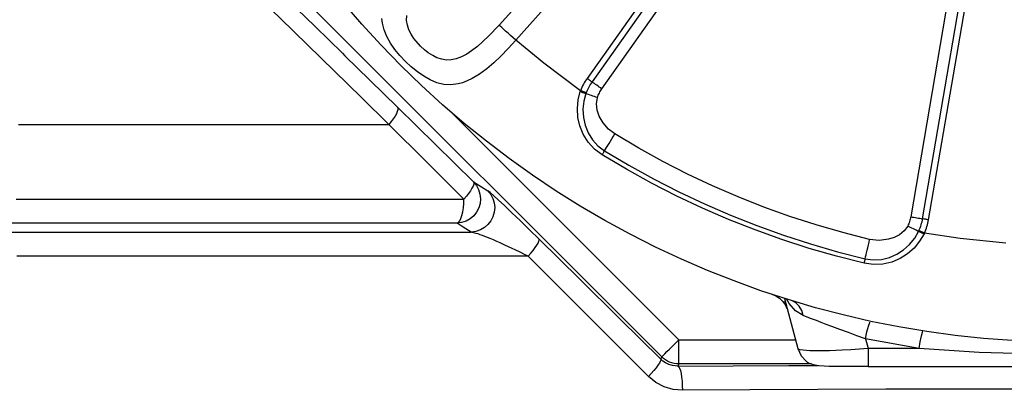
# Model space of a CAD drawing. Header units: millimetres. Extents: x 196 to 1773810, y -221320 to 153872.
# Tile 213 of 256: x 1163512 to 1163918, y -195913 to -195760. Entities that reach past the tile are written whole.
import ezdxf

# ---------------------------------------------------------------- set-up
doc = ezdxf.new("R2010")
doc.units = ezdxf.units.MM
doc.layers.get('Defpoints').update_dxf_attribs({"lineweight": 18})
doc.layers.add('00_Основной', color=163, linetype='Continuous', lineweight=40)
doc.layers.add('ТМ-размеры', color=25, linetype='Continuous', lineweight=20)
doc.styles.add('SFINKS', font='SFINKS.shx', dxfattribs={"width": 0.7, "oblique": 15})
doc.dimstyles.new('кира-50', dxfattribs={"dimtxt": 150, "dimasz": 40, "dimexe": 15, "dimexo": 0, "dimgap": 20, "dimtad": 1, "dimdec": 0, "dimrnd": 5, "dimdsep": 46, "dimtxsty": 'SFINKS', "dimblk1": 'OBLIQUE', "dimblk2": 'OBLIQUE', "dimsah": 1, "dimcen": 2.5, "dimclrd": 252, "dimclre": 252, "dimclrt": 252, "dimadec": 0, "dimazin": 0, "dimtfac": 1, "dimtdec": 0, "dimtofl": 0, "dimtmove": 0, "dimatfit": 3, "dimldrblk": 'OBLIQUE', "dimfxl": 15, "dimtfill": 1, "dimtolj": 1, "dimtzin": 0, "dimlwd": 20, "dimlwe": 20, "dimarcsym": 0})

# ---------------------------------------------------------------- blocks, each defined once
blk = doc.blocks.new('_Oblique')
at = {"color": 0, "linetype": 'ByBlock', "lineweight": -2}
blk.add_line((-0.5, -0.5), (0.5, 0.5), dxfattribs=at)
blk = doc.blocks.new('*D60')
at = {"layer": 'Defpoints', "color": 0, "linetype": 'ByBlock', "lineweight": 50, "transparency": 16777216}
for p in [(1164814.67, -194508.84), (1163074.58, -195856.77), (1164814.67, -195857.67)]:
    blk.add_point(p, dxfattribs=at)
at = {"layer": 'ТМ-размеры', "color": 252, "linetype": 'ByBlock', "lineweight": 20, "transparency": 16777216}
for p, q in [((1163074.58, -195856.77), (1163074.58, -194493.84)), ((1164814.67, -195857.67), (1164814.67, -194493.84)), ((1163074.58, -194508.84), (1164814.67, -194508.84))]:
    blk.add_line(p, q, dxfattribs=at)
at = {"layer": 'ТМ-размеры', "color": 252, "linetype": 'ByBlock', "lineweight": 20, "transparency": 16777216, "xscale": 40, "yscale": 40, "zscale": 40, "rotation": 180}
blk.add_blockref('_Oblique', (1163074.58, -194508.84), dxfattribs=at)
at = {"layer": 'ТМ-размеры', "color": 252, "linetype": 'ByBlock', "lineweight": 20, "transparency": 16777216, "xscale": 40, "yscale": 40, "zscale": 40}
blk.add_blockref('_Oblique', (1164814.67, -194508.84), dxfattribs=at)
at = {"layer": 'ТМ-размеры', "color": 252, "linetype": 'ByBlock', "transparency": 16777216, "insert": (1163944.63, -194413.84), "char_height": 150, "attachment_point": 5, "style": 'SFINKS', "bg_fill": 3, "box_fill_scale": 1.1, "bg_fill_color": 256, "bg_fill_true_color": 13158600, "bg_fill_transparency": 0}
blk.add_mtext('\\A1;1740', dxfattribs=at)

msp = doc.modelspace()

# ---------------------------------------------------------------- linework, layer by layer
at = {"layer": '00_Основной', "color": 252, "lineweight": 25, "ltscale": 10}
for p, q in [((1163850.11, -195636.71, 0.2), (1163745.72, -195784.26, 0.2)), ((1163852.14, -195638.16, 0.2), (1163747.75, -195785.7, 0.2)), ((1163751.81, -195788.59, 0.2), (1163856.22, -195641.03, 0.2)), ((1163909.8, -195663.23, 0.2), (1163879.29, -195841.38, 0.2)), ((1163884.2, -195842.23, 0.2), (1163914.71, -195664.08, 0.2)), ((1163886.66, -195842.65, 0.2), (1163917.18, -195664.48, 0.2)), ((1163776.51, -195899.25, 0.2), (1163548.68, -195671.42, 0.2)), ((1163690.15, -195798.75, 0.2), (1163783.58, -195892.18, 0.2)), ((1163826.52, -195876.38, 0.2), (1163827.58, -195877.92, 0.2)), ((1163827.14, -195875.12, 0.2), (1163832.68, -195895.85, 0.2)), ((1163831.14, -195876.52, 0.2), (1163830.31, -195876.11, 0.2)), ((1163862.64, -195884.59, 0.2), (1163862.67, -195884.54, 0.2)), ((1163783.58, -195892.18, 0.2), (1163831.71, -195892.18, 0.2)), ((1163882.75, -195895.85, 0.2), (1163860.57, -195891.73, 0.2)), ((1163860.57, -195891.73, 0.2), (1163861.67, -195895.85, 0.2)), ((1163882.75, -195895.85, 0.2), (1163861.67, -195895.85, 0.2)), ((1163776.11, -195900.23, 0.2), (1163776.51, -195899.25, 0.2)), ((1163783.58, -195902.17, 0.2), (1163783.21, -195903.06, 0.2)), ((1163838.28, -195902.17, 0.2), (1163783.58, -195902.17, 0.2)), ((1163861.67, -195903.01, 0.2), (1163861.67, -195903.26, 0.2)), ((1163861.67, -195903.26, 0.2), (1164027.68, -195903.26, 0.2))]:
    msp.add_line(p, q, dxfattribs=at)
at = {"layer": '00_Основной', "color": 252, "lineweight": 25, "ltscale": 10, "elevation": 0.2}
for points in [[(1163839.78, -195617.2), (1163830.16, -195627.9), (1163819.98, -195639.2), (1163809.24, -195651.12), (1163799.31, -195662.18), (1163791.41, -195670.96), (1163783.24, -195680.06), (1163774.78, -195689.46), (1163767.52, -195697.55), (1163754.06, -195712.54), (1163739.88, -195728.32), (1163724.97, -195744.9), (1163709.37, -195762.28)], [(1163716.32, -195768.51), (1163789.06, -195686.94), (1163845.99, -195622.66)], [(1163663.87, -195803.26), (1163652.61, -195792.22), (1163641.41, -195781.24), (1163630.27, -195770.36), (1163619.21, -195759.55), (1163608.22, -195748.84), (1163597.31, -195738.23), (1163586.47, -195727.7), (1163575.73, -195717.29)], [(1163621.98, -195751.68), (1163622.26, -195751.95), (1163633.46, -195762.88), (1163644.74, -195773.9), (1163645.77, -195774.92)], [(1163921.13, -195892.55), (1163909.38, -195891.66), (1163897.66, -195890.42), (1163886, -195888.81), (1163874.38, -195886.86), (1163862.82, -195884.58), (1163851.34, -195881.92), (1163839.95, -195878.93), (1163828.65, -195875.6), (1163817.46, -195871.92), (1163806.38, -195867.91), (1163795.43, -195863.56), (1163784.62, -195858.9), (1163773.95, -195853.9), (1163763.44, -195848.58), (1163753.08, -195842.95), (1163742.91, -195837.01), (1163732.93, -195830.77), (1163723.12, -195824.22), (1163713.54, -195817.38), (1163704.16, -195810.25), (1163694.99, -195802.86), (1163686.06, -195795.18), (1163677.36, -195787.24), (1163668.91, -195779.02), (1163660.69, -195770.57), (1163652.75, -195761.88), (1163645.08, -195752.94)], [(1163716.32, -195768.51), (1163713.2, -195771.93), (1163710.13, -195775.06), (1163707.15, -195777.86), (1163704.27, -195780.28), (1163701.31, -195782.48), (1163698.22, -195784.37), (1163696.23, -195785.32), (1163694.32, -195786.05), (1163692.46, -195786.55), (1163689.47, -195786.91), (1163686.58, -195786.73), (1163683.76, -195786.04), (1163680.98, -195784.9), (1163678.29, -195783.4), (1163675.67, -195781.56), (1163673.13, -195779.5), (1163670.73, -195777.25), (1163668.47, -195774.85), (1163666.41, -195772.34), (1163664.58, -195769.71), (1163663.07, -195767.02), (1163661.92, -195764.25), (1163661.22, -195761.44), (1163661.04, -195759.52)], [(1163709.37, -195762.28), (1163704.98, -195766.9), (1163700.49, -195771.04), (1163696.04, -195774.27), (1163693.87, -195775.41), (1163691.74, -195776.22), (1163689.67, -195776.64), (1163687.62, -195776.7), (1163685.69, -195776.39), (1163683.76, -195775.75), (1163681.98, -195774.88), (1163680.18, -195773.74), (1163678.55, -195772.45), (1163676.97, -195771), (1163674.23, -195767.78), (1163673.07, -195766), (1163672.2, -195764.22), (1163671.55, -195762.29), (1163671.24, -195760.37), (1163671.28, -195758.32)], [(1163716.32, -195768.51), (1163715.21, -195767.51), (1163714.12, -195766.52), (1163713.08, -195765.59), (1163712.1, -195764.73), (1163711.23, -195763.96), (1163710.47, -195763.26), (1163709.85, -195762.71), (1163709.37, -195762.28)], [(1163743.04, -195789.34), (1163727.84, -195778), (1163716.32, -195768.51)], [(1163645.77, -195774.92), (1163656.07, -195785.01), (1163667.47, -195796.18)], [(1163745.72, -195784.26), (1163745.31, -195784.85), (1163744.91, -195785.46), (1163744.56, -195786.08), (1163744.21, -195786.72), (1163743.88, -195787.35), (1163743.58, -195788.02), (1163743.3, -195788.66), (1163743.04, -195789.34)], [(1163747.75, -195785.7), (1163747.38, -195786.24), (1163747.04, -195786.77), (1163746.72, -195787.32), (1163746.42, -195787.87), (1163746.12, -195788.44), (1163745.86, -195789.02), (1163745.62, -195789.61), (1163745.38, -195790.2)], [(1163745.72, -195784.26), (1163745.97, -195784.46), (1163746.24, -195784.64), (1163746.51, -195784.82), (1163746.76, -195785.01), (1163747.02, -195785.19), (1163747.27, -195785.36), (1163747.51, -195785.54), (1163747.75, -195785.7)], [(1163751.81, -195788.59), (1163751.29, -195788.21), (1163750.76, -195787.83), (1163750.23, -195787.46), (1163749.71, -195787.1), (1163749.2, -195786.73), (1163748.71, -195786.38), (1163748.21, -195786.04), (1163747.75, -195785.7)], [(1163751.87, -195815.8), (1163748.72, -195813.44), (1163746.1, -195810.56), (1163744.08, -195807.36), (1163742.68, -195803.9), (1163741.91, -195800.35), (1163741.7, -195796.73), (1163742.05, -195793.16), (1163742.92, -195789.69)], [(1163742.92, -195789.69), (1163742.99, -195789.5), (1163743.04, -195789.34)], [(1163742.92, -195789.69), (1163743.23, -195789.81), (1163743.53, -195789.92), (1163743.84, -195790.03), (1163744.14, -195790.14), (1163744.42, -195790.24), (1163744.72, -195790.36), (1163744.98, -195790.46), (1163745.25, -195790.56)], [(1163745.38, -195790.2), (1163745.11, -195790.1), (1163744.83, -195790), (1163744.54, -195789.89), (1163744.25, -195789.78), (1163743.95, -195789.68), (1163743.66, -195789.57), (1163743.34, -195789.45), (1163743.04, -195789.34)], [(1163745.25, -195790.56), (1163744.39, -195793.73), (1163744.02, -195797.03), (1163744.19, -195800.35), (1163744.9, -195803.61), (1163746.14, -195806.72), (1163747.9, -195809.59), (1163750.17, -195812.1), (1163752.88, -195814.15)], [(1163745.38, -195790.2), (1163745.31, -195790.4), (1163745.25, -195790.56)], [(1163749.98, -195792.19), (1163749.36, -195791.96), (1163748.74, -195791.76), (1163748.13, -195791.54), (1163747.54, -195791.34), (1163746.94, -195791.13), (1163746.36, -195790.94), (1163745.8, -195790.74), (1163745.25, -195790.56)], [(1163757.18, -195807.18), (1163754.56, -195805.17), (1163752.39, -195802.68), (1163750.74, -195799.81), (1163749.88, -195797.36), (1163749.56, -195794.76), (1163749.98, -195792.19)], [(1163749.98, -195792.19), (1163750.15, -195791.71), (1163750.33, -195791.23), (1163750.54, -195790.78), (1163750.77, -195790.32), (1163751.01, -195789.88), (1163751.26, -195789.44), (1163751.53, -195789), (1163751.81, -195788.59)], [(1163667.47, -195796.18), (1163667.62, -195796.61), (1163667.6, -195797.2), (1163667.38, -195797.95), (1163666.99, -195798.84), (1163666.43, -195799.84), (1163665.71, -195800.93), (1163664.84, -195802.08), (1163663.87, -195803.26)], [(1163667.47, -195796.18), (1163683.09, -195811.55), (1163698.84, -195827.03)], [(1163511.01, -195803.26), (1163525.53, -195803.26), (1163540.24, -195803.26), (1163555.14, -195803.26), (1163570.2, -195803.26), (1163585.44, -195803.26), (1163600.84, -195803.26), (1163616.37, -195803.26), (1163632.06, -195803.26), (1163647.9, -195803.26), (1163663.87, -195803.26)], [(1163694.86, -195834.09), (1163679.31, -195818.61), (1163663.87, -195803.26)], [(1163752.88, -195814.15), (1163753.26, -195813.51), (1163753.72, -195812.79), (1163754.21, -195811.97), (1163754.76, -195811.1), (1163755.33, -195810.17), (1163755.93, -195809.2), (1163756.55, -195808.19), (1163757.18, -195807.18)], [(1163862.34, -195850.74), (1163851.27, -195847.93), (1163840.29, -195844.76), (1163829.41, -195841.24), (1163818.64, -195837.39), (1163808.02, -195833.18), (1163797.53, -195828.64), (1163787.19, -195823.76), (1163777.02, -195818.55), (1163767.01, -195813.02), (1163757.18, -195807.18)], [(1163752.88, -195814.15), (1163752.79, -195814.32), (1163752.67, -195814.49), (1163752.55, -195814.68), (1163752.43, -195814.88), (1163752.29, -195815.09), (1163752.15, -195815.32), (1163752.01, -195815.56), (1163751.87, -195815.8)], [(1163860.02, -195860.6), (1163848.62, -195857.71), (1163837.32, -195854.45), (1163826.14, -195850.84), (1163815.07, -195846.86), (1163804.14, -195842.54), (1163793.35, -195837.87), (1163782.72, -195832.84), (1163772.26, -195827.5), (1163761.96, -195821.81), (1163751.87, -195815.8)], [(1163752.88, -195814.15), (1163762.93, -195820.13), (1163773.16, -195825.78), (1163783.58, -195831.11), (1163794.16, -195836.09), (1163804.88, -195840.75), (1163815.76, -195845.05), (1163826.77, -195849), (1163837.89, -195852.59), (1163849.12, -195855.83), (1163860.47, -195858.71)], [(1163698.84, -195827.03), (1163700.04, -195828.51), (1163700.94, -195830.21), (1163701.49, -195832.04), (1163701.69, -195833.95), (1163701.51, -195835.86), (1163700.97, -195837.73), (1163700.08, -195839.44), (1163698.9, -195840.96), (1163697.43, -195842.22), (1163695.76, -195843.18), (1163693.94, -195843.8), (1163692.04, -195844.05)], [(1163698.84, -195827.03), (1163698.97, -195827.43), (1163698.9, -195828), (1163698.64, -195828.74), (1163698.19, -195829.63), (1163697.57, -195830.63), (1163696.79, -195831.73), (1163695.88, -195832.9), (1163694.86, -195834.09)], [(1163698.84, -195827.03), (1163702.14, -195829.06), (1163704.74, -195830.67)], [(1163704.74, -195830.67), (1163705.95, -195832.17), (1163706.84, -195833.86), (1163707.4, -195835.7), (1163707.59, -195837.62), (1163707.42, -195839.54), (1163706.87, -195841.38), (1163705.98, -195843.1), (1163704.78, -195844.62), (1163703.33, -195845.88), (1163701.65, -195846.83), (1163699.83, -195847.45), (1163697.92, -195847.7)], [(1163725.89, -195850.6), (1163721.99, -195846.77), (1163718.24, -195843.12), (1163714.7, -195839.72), (1163711.46, -195836.64), (1163709.17, -195834.52), (1163707.21, -195832.73), (1163705.68, -195831.41), (1163704.74, -195830.67)], [(1163510.09, -195834.09), (1163524.58, -195834.09), (1163539.27, -195834.09), (1163554.13, -195834.09), (1163569.16, -195834.09), (1163584.36, -195834.09), (1163599.72, -195834.09), (1163615.23, -195834.09), (1163630.9, -195834.09), (1163646.7, -195834.09), (1163662.63, -195834.09), (1163678.69, -195834.09), (1163694.86, -195834.09)], [(1163692.04, -195844.05), (1163692.6, -195843.72), (1163693.14, -195843.06), (1163693.62, -195842.09), (1163694.04, -195840.85), (1163694.4, -195839.38), (1163694.65, -195837.71), (1163694.8, -195835.94), (1163694.86, -195834.09)], [(1163692.04, -195844.05), (1163675.96, -195844.05), (1163659.99, -195844.05), (1163644.16, -195844.05), (1163628.44, -195844.05), (1163612.86, -195844.05), (1163597.42, -195844.05), (1163582.14, -195844.05), (1163567, -195844.05), (1163552.03, -195844.05), (1163537.22, -195844.05), (1163522.6, -195844.05), (1163508.16, -195844.05)], [(1163697.92, -195847.7), (1163694.62, -195845.66), (1163692.04, -195844.05)], [(1163879.29, -195841.38), (1163879.19, -195841.89), (1163879.08, -195842.38), (1163878.95, -195842.86), (1163878.81, -195843.36), (1163878.64, -195843.84), (1163878.46, -195844.3), (1163878.26, -195844.78), (1163878.05, -195845.24)], [(1163879.29, -195841.38), (1163879.93, -195841.5), (1163880.58, -195841.61), (1163881.21, -195841.72), (1163881.83, -195841.82), (1163882.45, -195841.93), (1163883.04, -195842.03), (1163883.64, -195842.13), (1163884.2, -195842.23)], [(1163882.69, -195847.08), (1163882.96, -195846.49), (1163883.2, -195845.91), (1163883.41, -195845.3), (1163883.61, -195844.7), (1163883.79, -195844.09), (1163883.95, -195843.47), (1163884.09, -195842.85), (1163884.2, -195842.23)], [(1163886.66, -195842.65), (1163886.35, -195842.6), (1163886.02, -195842.54), (1163885.7, -195842.48), (1163885.39, -195842.43), (1163885.08, -195842.38), (1163884.78, -195842.33), (1163884.48, -195842.27), (1163884.2, -195842.23)], [(1163884.96, -195848.13), (1163885.25, -195847.46), (1163885.53, -195846.8), (1163885.77, -195846.12), (1163886, -195845.45), (1163886.19, -195844.76), (1163886.38, -195844.06), (1163886.53, -195843.36), (1163886.66, -195842.65)], [(1163505.72, -195847.7), (1163520.88, -195847.7), (1163536.22, -195847.7), (1163551.74, -195847.7), (1163567.42, -195847.7), (1163583.26, -195847.7), (1163599.24, -195847.7), (1163615.37, -195847.7), (1163631.63, -195847.7), (1163648.02, -195847.7), (1163664.55, -195847.7), (1163681.19, -195847.7), (1163697.92, -195847.7)], [(1163721.4, -195857.67), (1163719.92, -195856.95), (1163718.1, -195856.06), (1163715.96, -195855.02), (1163713.57, -195853.9), (1163711.49, -195852.94), (1163709.79, -195852.18), (1163708.42, -195851.57), (1163707.02, -195850.98), (1163705.74, -195850.43), (1163704.57, -195849.95), (1163703.51, -195849.54), (1163702.58, -195849.17), (1163701.57, -195848.8), (1163700.72, -195848.5), (1163699.98, -195848.26), (1163697.92, -195847.7)], [(1163884.79, -195848.47), (1163882.96, -195851.53), (1163880.69, -195854.3), (1163877.96, -195856.74), (1163874.92, -195858.68), (1163871.43, -195860.15), (1163867.79, -195860.98), (1163863.87, -195861.15), (1163860.02, -195860.6)], [(1163860.47, -195858.71), (1163863.81, -195859.18), (1163867.2, -195858.99), (1163870.47, -195858.23), (1163873.55, -195856.9), (1163876.37, -195855.08), (1163878.83, -195852.87), (1163880.92, -195850.27), (1163882.54, -195847.42)], [(1163878.05, -195845.24), (1163876.61, -195847.27), (1163874.68, -195848.82), (1163872.45, -195849.96), (1163870.09, -195850.71), (1163866.21, -195851.18), (1163862.34, -195850.74)], [(1163882.54, -195847.42), (1163882.01, -195847.17), (1163881.48, -195846.9), (1163880.94, -195846.65), (1163880.38, -195846.36), (1163879.8, -195846.08), (1163879.22, -195845.8), (1163878.64, -195845.52), (1163878.05, -195845.24)], [(1163882.54, -195847.42), (1163882.64, -195847.22), (1163882.69, -195847.08)], [(1163882.54, -195847.42), (1163882.8, -195847.54), (1163883.07, -195847.66), (1163883.34, -195847.79), (1163883.62, -195847.92), (1163883.92, -195848.06), (1163884.2, -195848.18), (1163884.5, -195848.32), (1163884.79, -195848.47)], [(1163884.96, -195848.13), (1163884.67, -195847.99), (1163884.37, -195847.84), (1163884.08, -195847.72), (1163883.79, -195847.58), (1163883.51, -195847.45), (1163883.23, -195847.32), (1163882.96, -195847.2), (1163882.69, -195847.08)], [(1163884.96, -195848.13), (1163884.87, -195848.31), (1163884.79, -195848.47)], [(1163918.58, -195852.28), (1163899.71, -195850.36), (1163884.96, -195848.13)], [(1163721.4, -195857.67), (1163722.49, -195856.45), (1163723.46, -195855.27), (1163724.31, -195854.15), (1163725.01, -195853.14), (1163725.52, -195852.25), (1163725.85, -195851.52), (1163725.98, -195850.96), (1163725.89, -195850.6)], [(1163776.11, -195900.23), (1163759.29, -195883.59), (1163742.55, -195867.05), (1163725.89, -195850.6)], [(1163860.47, -195858.71), (1163860.64, -195857.98), (1163860.84, -195857.16), (1163861.05, -195856.23), (1163861.29, -195855.22), (1163861.54, -195854.17), (1163861.81, -195853.05), (1163862.08, -195851.91), (1163862.34, -195850.74)], [(1163721.4, -195857.67), (1163704.41, -195857.67), (1163687.54, -195857.67), (1163670.76, -195857.67), (1163654.11, -195857.67), (1163637.56, -195857.67), (1163621.14, -195857.67), (1163604.86, -195857.67), (1163588.72, -195857.67), (1163572.71, -195857.67), (1163556.87, -195857.67), (1163541.18, -195857.67), (1163525.65, -195857.67), (1163510.3, -195857.67)], [(1163771.03, -195907.3), (1163754.04, -195890.29), (1163737.49, -195873.74), (1163721.4, -195857.67)], [(1163860.47, -195858.71), (1163860.42, -195858.9), (1163860.37, -195859.11), (1163860.31, -195859.32), (1163860.27, -195859.54), (1163860.2, -195859.8), (1163860.14, -195860.05), (1163860.09, -195860.32), (1163860.02, -195860.6)], [(1163821.94, -195873.34), (1163823.61, -195874.04), (1163825.16, -195875.07), (1163826.52, -195876.38), (1163827.58, -195877.92)], [(1163826.73, -195876.31), (1163827.58, -195877.92), (1163828.17, -195879.23)], [(1163834.86, -195882.16), (1163831.67, -195880.27), (1163829.08, -195877.25), (1163828.08, -195875.26)], [(1163834.86, -195882.16), (1163834.28, -195880.06), (1163833.28, -195878.26), (1163831.91, -195876.9), (1163831.14, -195876.52)], [(1163860.57, -195891.73), (1163857.05, -195890.49), (1163853.55, -195889.23), (1163849.96, -195887.92), (1163846.72, -195886.71), (1163844.41, -195885.83), (1163842.28, -195885.02), (1163840.33, -195884.27), (1163838.37, -195883.5), (1163836.55, -195882.8), (1163834.86, -195882.16)], [(1163860.57, -195891.73), (1163861.24, -195888.9), (1163861.89, -195886.51), (1163862.39, -195885), (1163862.46, -195884.89)], [(1163882.75, -195895.85), (1163883.24, -195892.99), (1163883.72, -195890.58), (1163884.09, -195889.04), (1163884.29, -195888.56)], [(1163776.51, -195899.25), (1163776.69, -195899.07), (1163777.11, -195898.64), (1163777.79, -195897.97), (1163778.66, -195897.09), (1163779.72, -195896.04), (1163780.92, -195894.82), (1163782.24, -195893.52), (1163783.58, -195892.18)], [(1163783.58, -195902.17), (1163783.58, -195901.92), (1163783.58, -195901.31), (1163783.58, -195900.37), (1163783.58, -195899.12), (1163783.58, -195897.63), (1163783.58, -195895.92), (1163783.58, -195894.09), (1163783.58, -195892.18)], [(1163861.67, -195895.85), (1163858.14, -195896.1), (1163854.53, -195896.34), (1163851.01, -195896.53), (1163848.33, -195896.66), (1163845.81, -195896.74), (1163841.32, -195896.8), (1163837.65, -195896.74), (1163834.88, -195896.53), (1163833.71, -195896.34), (1163832.96, -195896.1), (1163832.68, -195895.85)], [(1163832.68, -195895.85), (1163834.04, -195898.82), (1163836.27, -195901.18), (1163836.53, -195901.33)], [(1163861.67, -195895.85), (1163861.67, -195898.82), (1163861.67, -195901.18), (1163861.67, -195902.72), (1163861.67, -195903.01)], [(1164006.6, -195895.85), (1163981.81, -195897.39), (1163956.93, -195898.16), (1163932.38, -195898.16), (1163907.54, -195897.39), (1163882.75, -195895.85)], [(1163776.11, -195900.23), (1163776.12, -195900.55), (1163775.94, -195901.09), (1163775.55, -195901.81), (1163774.96, -195902.68), (1163774.18, -195903.71), (1163773.25, -195904.84), (1163772.19, -195906.06), (1163771.03, -195907.3)], [(1163783.21, -195903.06), (1163781.01, -195902.85), (1163779.38, -195902.36), (1163778.13, -195901.76), (1163777.03, -195901.03), (1163776.11, -195900.23)], [(1163783.58, -195902.17), (1163782.6, -195902.13), (1163781.63, -195901.98), (1163780.68, -195901.74), (1163779.75, -195901.41), (1163778.86, -195900.99), (1163778.03, -195900.5), (1163777.24, -195899.9), (1163776.51, -195899.25)], [(1163836.51, -195901.37), (1163837.69, -195901.99), (1163839.09, -195902.43), (1163841.35, -195902.81), (1163843.57, -195903.01), (1163845.6, -195903.1), (1163847.33, -195903.15), (1163848.68, -195903.15), (1163850.36, -195903.15), (1163852.48, -195903.15), (1163856.54, -195903.15), (1163858.97, -195903.13), (1163861.67, -195903.13)], [(1163783.21, -195903.06), (1163806.07, -195902.92), (1163829.03, -195902.81), (1163841.04, -195902.75)], [(1163783.21, -195903.06), (1163783.56, -195903.32), (1163783.9, -195903.92), (1163784.21, -195904.86), (1163784.49, -195906.11), (1163784.72, -195907.61), (1163784.89, -195909.31), (1163785, -195911.15), (1163785.04, -195913.05)], [(1163785.04, -195913.05), (1163781.19, -195912.7), (1163777.48, -195911.58), (1163774.04, -195909.76), (1163771.03, -195907.3)], [(1164104.31, -195913.05), (1164074.76, -195912.88), (1164045.05, -195912.74), (1164015.24, -195912.63), (1163985.34, -195912.57), (1163955.38, -195912.53), (1163925.41, -195912.54), (1163897.18, -195912.57), (1163868.99, -195912.64), (1163840.9, -195912.76), (1163812.9, -195912.88), (1163785.04, -195913.05)]]:
    msp.add_lwpolyline(points, dxfattribs=at)

# ---------------------------------------------------------------- next in the draw order: dimensions: what is measured, and where the dimension line sits
at = {"layer": 'ТМ-размеры', "color": 3, "linetype": 'ByBlock'}
dim = msp.add_linear_dim(base=(1164814.67, -194508.84, 0.2), p1=(1163074.58, -195856.77, 0.2), p2=(1164814.67, -195857.67, 0.2), dimstyle='кира-50', dxfattribs=at)
dim.commit()
dim.dimension.update_dxf_attribs({"geometry": '*D60', "text_midpoint": (1163944.63, -194508.84, 0.2), "dimtype": 160})

doc.saveas('drawing.dxf')
